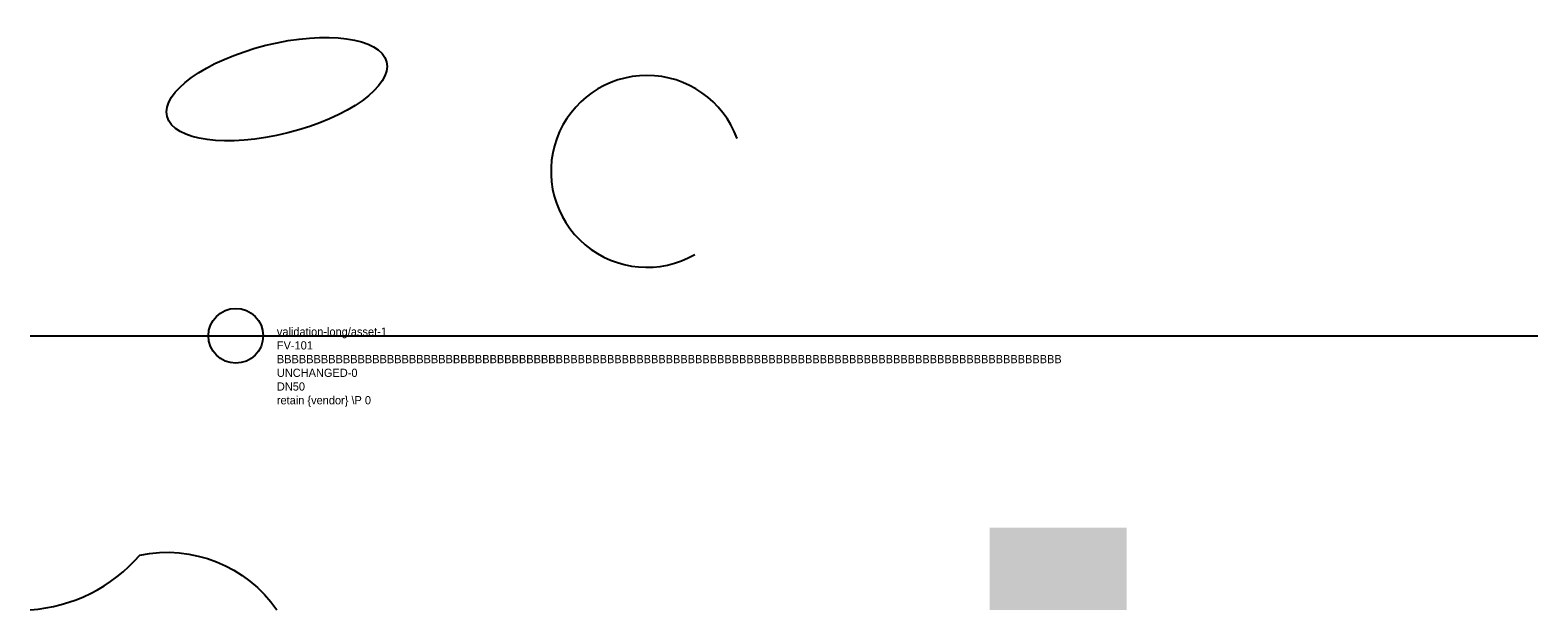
# Model space of a CAD drawing. Header units: metres. Extents: x 0 to 110, y 0 to 42.
import ezdxf

# ---------------------------------------------------------------- set-up
doc = ezdxf.new("R2010")
doc.units = ezdxf.units.M
doc.layers.add('LABEL', color=2, linetype='Continuous')
doc.layers.add('PIPE', color=3, linetype='Continuous')

# ---------------------------------------------------------------- blocks, each defined once
blk = doc.blocks.new('ASSET')
blk.add_line((-3, 0), (3, 0))
blk.add_circle((0, 0), 2)
at = {"layer": 'LABEL'}
for tag, p in [('ICT_ID', (3, 0)), ('TAG', (3, -1)), ('MODEL', (3, -2)), ('SERIAL', (3, -3)), ('VENDOR_PRIVATE', (3, -5)), ('SIZE', (3, -4))]:
    blk.add_attdef(tag, p, '', height=0.6, dxfattribs=at)

msp = doc.modelspace()

# ---------------------------------------------------------------- hatches: boundary and pattern name
msp.add_hatch(color=5).paths.add_polyline_path([(70, 0), (80, 0), (80, 6), (70, 6)])

# ---------------------------------------------------------------- linework, layer by layer
msp.add_lwpolyline([(0, 0, 0.2), (8, 4, -0.3), (18, 0)], format="xyb")
msp.add_arc((45, 32), 7, 20, 300)
msp.add_ellipse((18, 38), major_axis=(8, 2), ratio=0.4)
at = {"layer": 'PIPE'}
msp.add_line((0, 20), (110, 20), dxfattribs=at)

# ---------------------------------------------------------------- block references
msp.add_blockref('ASSET', (15, 20), dxfattribs=at).add_auto_attribs({'ICT_ID': 'validation-long/asset-1', 'TAG': 'FV-101', 'MODEL': 'BBBBBBBBBBBBBBBBBBBBBBBBBBBBBBBBBBBBBBBBBBBBBBBBBBBBBBBBBBBBBBBBBBBBBBBBBBBBBBBBBBBBBBBBBBBBBBBBBBBBBBBBBBB', 'SERIAL': 'UNCHANGED-0', 'SIZE': 'DN50', 'VENDOR_PRIVATE': 'retain {vendor} \\P 0'})

doc.saveas('drawing.dxf')
